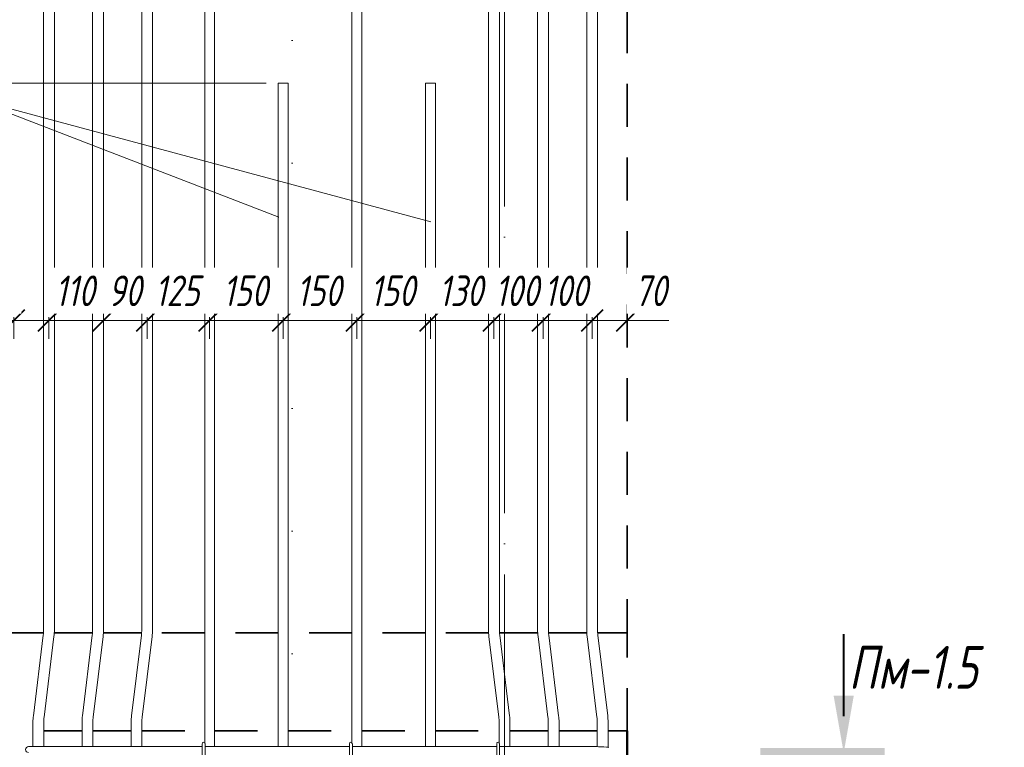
# Model space of a CAD drawing. Header units: millimetres. Extents: x -2150 to 10247, y -118926 to 7424.
# Tile 15 of 30: x -988 to 1018, y 3867 to 5350. Entities that reach past the tile are written whole.
import ezdxf

# ---------------------------------------------------------------- set-up
doc = ezdxf.new("R2010")
doc.units = ezdxf.units.MM
for name, pattern in [('01 Штриховая _4 мм_', [150, 87.5, -62.5]), ('ADSK_Линия разреза', [500, 0, -250, 0, -250]), ('ADSK_Линия сетки', [625, 500, -62.5, 0, -62.5]), ('ADSK_Пунктирная_п5', [125, 0, -125])]:
    doc.linetypes.add(name, pattern=pattern)
for name, color, linetype, lineweight in [('A-____-____-DIMS', 211, 'Continuous', 9), ('A-____-____-DIMS-25', 211, 'Continuous', 9), ('A-FLOR-____-MCUT', 192, 'Continuous', 50), ('G-____-____-SYMB', 111, 'ADSK_Пунктирная_п5', 20), ('S-COLS-____-OTLN', 52, 'Continuous', 20), ('S-GRID-____-OTLN', 1, 'Continuous', 9), ('S-RBAR-____-IDEN', 171, 'Continuous', 20), ('S-RBAR-____-OTLN', 171, 'Continuous', 100)]:
    doc.layers.add(name, color=color, linetype=linetype, lineweight=lineweight)
doc.styles.add('GOST Common_I_1', font='GOST_Common Italic.ttf', dxfattribs={"width": 0.8, "height": 87.5})
doc.styles.add('GOST Common_I_2', font='GOST_Common Italic.ttf', dxfattribs={"width": 0.8, "height": 62.5})
doc.dimstyles.new('ADSK_Для_арматуры_Основной_2_5_мм_шаг_кол-во_Стрелки_точный', dxfattribs={"dimscale": 304.8, "dimtxt": 0.206224, "dimasz": 0, "dimexe": 0.123031, "dimexo": 0.000403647, "dimgap": 0.032808, "dimtad": 1, "dimdec": 0, "dimlfac": 304.8, "dimdsep": 46, "dimtxsty": 'GOST Common_I_2', "dimblk2": 'NONE', "dimsah": 1, "dimcen": 0.09, "dimdle": 0.123031, "dimazin": 0, "dimtfac": 1, "dimtdec": 4, "dimtix": 1, "dimtmove": 0, "dimatfit": 3, "dimfxl": 1, "dimtvp": 1, "dimtfill": 1, "dimtolj": 1, "dimtzin": 0, "dimarcsym": 2})
doc.dimstyles.new('ADSK_Округление_5мм__Узкий_', dxfattribs={"dimscale": 304.8, "dimtxt": 0.206224, "dimasz": 0.147638, "dimexe": 0.123031, "dimexo": 0.000269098, "dimgap": 0.032808, "dimtad": 1, "dimdec": 0, "dimlfac": 304.8, "dimrnd": 5, "dimdsep": 46, "dimtxsty": 'GOST Common_I_2', "dimblk1": 'OBLIQUE', "dimblk2": 'OBLIQUE', "dimsah": 1, "dimcen": 0.09, "dimdle": 0.123031, "dimazin": 0, "dimtfac": 1, "dimtdec": 4, "dimtix": 1, "dimtmove": 1, "dimatfit": 3, "dimfxl": 1, "dimtvp": 1, "dimtfill": 1, "dimtolj": 1, "dimtzin": 0, "dimlwd": 20, "dimlwe": 20, "dimarcsym": 2})
doc.dimstyles.new('ADSK_Округление_5мм__Узкий__1', dxfattribs={"dimscale": 304.8, "dimtxt": 0.206224, "dimasz": 0.147638, "dimexe": 0.123031, "dimexo": 0.000269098, "dimgap": 0.032808, "dimtad": 1, "dimdec": 0, "dimlfac": 304.8, "dimrnd": 5, "dimdsep": 46, "dimtxsty": 'GOST Common_I_2', "dimblk1": 'OBLIQUE', "dimblk2": 'OBLIQUE', "dimsah": 1, "dimcen": 0.09, "dimdle": 0.123031, "dimazin": 0, "dimtfac": 1, "dimtdec": 4, "dimtix": 1, "dimtmove": 0, "dimatfit": 3, "dimfxl": 1, "dimtvp": 1, "dimtfill": 1, "dimtolj": 1, "dimtzin": 0, "dimlwd": 20, "dimlwe": 20, "dimarcsym": 2})

# ---------------------------------------------------------------- blocks, each defined once
blk = doc.blocks.new('Разрез - Номер вида спереди_3_5 мм-6449-КЖ1_ПЭ_ВЭ1_Армирование_Пилоны_Пм-1_5_1-1')
at = {"layer": 'G-____-____-SYMB', "linetype": 'Continuous', "lineweight": 9}
for points in [[(711.7, 3972.2), (691.1, 3855.4), (670.5, 3972.2)], [(521.1, 3845.3), (521.1, 3865.2), (774.4, 3865.2), (774.4, 3845.3)]]:
    blk.add_hatch(color=256, dxfattribs=at).paths.add_polyline_path(points)
at = {"layer": 'G-____-____-SYMB', "linetype": 'Continuous', "lineweight": 40}
blk.add_line((691.1, 3930.4), (691.1, 4097), dxfattribs=at)
blk = doc.blocks.new('DIMBLOCK3-КЖ1_ПЭ_ВЭ1_Армирование_Пилоны_Пм-1_5_1-1')
at = {"layer": 'A-____-____-DIMS-25', "lineweight": 40}
for points in [[(-1201.1, 3850), (-1210.9, 3775), (-1191.2, 3775)], [(-1201.1, 2950), (-1191.2, 3025), (-1210.9, 3025)]]:
    blk.add_hatch(color=256, dxfattribs=at).paths.add_polyline_path(points)
at = {"layer": 'A-____-____-DIMS-25'}
for p, q in [((-1201.1, 3887.5), (-1201.1, 2912.5)), ((-1201.1, 3850), (-1238.6, 3850)), ((-1201.1, 3850), (-1013.6, 3850)), ((-1201.1, 2950), (-1238.6, 2950)), ((-1201.1, 2950), (-1013.6, 2950))]:
    blk.add_line(p, q, dxfattribs=at)
at = {"layer": 'A-____-____-DIMS-25', "lineweight": 40}
for p, q in [((-1201.1, 3850), (-1210.9, 3775)), ((-1191.2, 3775), (-1201.1, 3850)), ((-1210.9, 3775), (-1191.2, 3775)), ((-1191.2, 3025), (-1210.9, 3025)), ((-1210.9, 3025), (-1201.1, 2950)), ((-1201.1, 2950), (-1191.2, 3025))]:
    blk.add_line(p, q, dxfattribs=at)
at = {"layer": 'A-____-____-DIMS-25', "color": 0, "insert": (-1292.7, 3246.6), "char_height": 62.5, "width": 368.194, "attachment_point": 1, "rotation": 90, "line_spacing_factor": 1.022761, "style": 'GOST Common_I_2', "bg_fill": 3, "box_fill_scale": 1.25, "bg_fill_color": 256, "bg_fill_true_color": 13158600, "bg_fill_transparency": 0}
blk.add_mtext('100x9=900', dxfattribs=at)
blk = doc.blocks.new('_None')
blk = doc.blocks.new('DIMBLOCK8-КЖ1_ПЭ_ВЭ1_Армирование_Пилоны_Пм-1_5_1-1')
at = {"layer": 'A-____-____-DIMS-25', "lineweight": 40}
for p, q in [((-1201.1, 6120), (-1223.6, 6142.5)), ((-1201.1, 6120), (-1178.6, 6097.5)), ((-1201.1, 5220), (-1223.6, 5242.5)), ((-1201.1, 5220), (-1178.6, 5197.5))]:
    blk.add_line(p, q, dxfattribs=at)
at = {"layer": 'A-____-____-DIMS-25', "lineweight": 20}
for p, q in [((-1201.1, 6120), (-1238.6, 6120)), ((-1201.1, 6120), (-1201.1, 5220)), ((-1201.1, 6120), (-636, 6120)), ((-1201.1, 5220), (-1238.6, 5220)), ((-1201.1, 5220), (-486, 5220))]:
    blk.add_line(p, q, dxfattribs=at)
at = {"layer": 'A-____-____-DIMS-25', "color": 0, "lineweight": 20, "insert": (-1292.7, 5617.3), "char_height": 62.5, "width": 126.567, "attachment_point": 1, "rotation": 90, "line_spacing_factor": 1.022761, "style": 'GOST Common_I_2', "bg_fill": 3, "box_fill_scale": 1.25, "bg_fill_color": 256, "bg_fill_true_color": 13158600, "bg_fill_transparency": 0}
blk.add_mtext('900', dxfattribs=at)
blk = doc.blocks.new('_Oblique')
at = {"color": 0, "linetype": 'ByBlock', "lineweight": -2}
blk.add_line((-0.5, -0.5), (0.5, 0.5), dxfattribs=at)
blk = doc.blocks.new('DIMBLOCK9-КЖ1_ПЭ_ВЭ1_Армирование_Пилоны_Пм-1_5_1-1')
at = {"layer": 'A-____-____-DIMS-25', "lineweight": 40}
for p, q in [((-1201.1, 5220), (-1223.6, 5242.5)), ((-1201.1, 5220), (-1178.6, 5197.5)), ((-1201.1, 4100), (-1223.6, 4122.5)), ((-1201.1, 4100), (-1178.6, 4077.5))]:
    blk.add_line(p, q, dxfattribs=at)
at = {"layer": 'A-____-____-DIMS-25', "lineweight": 20}
for p, q in [((-1201.1, 5220), (-1238.6, 5220)), ((-1201.1, 5220), (-1201.1, 4100)), ((-1201.1, 5220), (-486, 5220)), ((-1201.1, 4100), (-1238.6, 4100)), ((-1201.1, 4100), (-1025, 4100))]:
    blk.add_line(p, q, dxfattribs=at)
at = {"layer": 'A-____-____-DIMS-25', "color": 0, "lineweight": 20, "insert": (-1292.7, 4599.3), "char_height": 62.5, "width": 145.743, "attachment_point": 1, "rotation": 90, "line_spacing_factor": 1.022761, "style": 'GOST Common_I_2', "bg_fill": 3, "box_fill_scale": 1.25, "bg_fill_color": 256, "bg_fill_true_color": 13158600, "bg_fill_transparency": 0}
blk.add_mtext('1120', dxfattribs=at)
blk = doc.blocks.new('DIMBLOCK11-КЖ1_ПЭ_ВЭ1_Армирование_Пилоны_Пм-1_5_1-1')
at = {"layer": 'A-____-____-DIMS-25', "lineweight": 40}
for p, q in [((-1201.1, 3900), (-1223.6, 3922.5)), ((-1201.1, 3900), (-1178.6, 3877.5)), ((-1201.1, 3850), (-1223.6, 3872.5)), ((-1201.1, 3850), (-1178.6, 3827.5))]:
    blk.add_line(p, q, dxfattribs=at)
at = {"layer": 'A-____-____-DIMS-25', "lineweight": 20}
for p, q in [((-1201.1, 3900), (-1238.6, 3900)), ((-1201.1, 3900), (-1201.1, 3812.5)), ((-1201.1, 3900), (-1025, 3900)), ((-1201.1, 3848.2), (-1201.1, 3875)), ((-1201.1, 3850), (-1238.6, 3850)), ((-1201.1, 3850), (-1001.1, 3850)), ((-1201.1, 3765.3), (-1201.1, 3848.2))]:
    blk.add_line(p, q, dxfattribs=at)
at = {"layer": 'A-____-____-DIMS-25', "color": 0, "lineweight": 20, "insert": (-1292.7, 3765.3), "char_height": 62.5, "width": 84.378, "attachment_point": 1, "rotation": 90, "line_spacing_factor": 1.022761, "style": 'GOST Common_I_2', "bg_fill": 3, "box_fill_scale": 1.25, "bg_fill_color": 256, "bg_fill_true_color": 13158600, "bg_fill_transparency": 0}
blk.add_mtext('50', dxfattribs=at)
blk = doc.blocks.new('DIMBLOCK12-КЖ1_ПЭ_ВЭ1_Армирование_Пилоны_Пм-1_5_1-1')
at = {"layer": 'A-____-____-DIMS-25', "lineweight": 40}
for p, q in [((-1000, 4736.6), (-977.5, 4759.1)), ((-928.4, 4736.6), (-905.9, 4759.1)), ((-1000, 4736.6), (-1022.5, 4714.1)), ((-928.4, 4736.6), (-950.9, 4714.1))]:
    blk.add_line(p, q, dxfattribs=at)
at = {"layer": 'A-____-____-DIMS-25', "lineweight": 20}
for p, q in [((-1084.7, 4736.6), (-1001.8, 4736.6)), ((-1037.5, 4736.6), (-928.4, 4736.6)), ((-1001.8, 4736.6), (-964.2, 4736.6)), ((-1000, 4736.6), (-1000, 4743.4)), ((-1000, 4736.6), (-1000, 4699.1)), ((-928.4, 4736.6), (-928.4, 4743.4)), ((-928.4, 4736.6), (-928.4, 4699.1))]:
    blk.add_line(p, q, dxfattribs=at)
at = {"layer": 'A-____-____-DIMS-25', "color": 0, "lineweight": 20, "insert": (-1084.7, 4828.3), "char_height": 62.5, "width": 84.378, "attachment_point": 1, "line_spacing_factor": 1.022761, "style": 'GOST Common_I_2', "bg_fill": 3, "box_fill_scale": 1.25, "bg_fill_color": 256, "bg_fill_true_color": 13158600, "bg_fill_transparency": 0}
blk.add_mtext('70', dxfattribs=at)
blk = doc.blocks.new('DIMBLOCK13-КЖ1_ПЭ_ВЭ1_Армирование_Пилоны_Пм-1_5_1-1')
at = {"layer": 'A-____-____-DIMS-25', "lineweight": 40}
for p, q in [((-928.4, 4736.6), (-905.9, 4759.1)), ((-817.4, 4736.6), (-794.9, 4759.1)), ((-928.4, 4736.6), (-950.9, 4714.1)), ((-817.4, 4736.6), (-839.9, 4714.1))]:
    blk.add_line(p, q, dxfattribs=at)
at = {"layer": 'A-____-____-DIMS-25', "lineweight": 20}
for p, q in [((-928.4, 4736.6), (-928.4, 4743.4)), ((-928.4, 4736.6), (-817.4, 4736.6)), ((-928.4, 4736.6), (-928.4, 4699.1)), ((-817.4, 4736.6), (-817.4, 4743.4)), ((-817.4, 4736.6), (-817.4, 4699.1))]:
    blk.add_line(p, q, dxfattribs=at)
at = {"layer": 'A-____-____-DIMS-25', "color": 0, "lineweight": 20, "insert": (-916, 4828.3), "char_height": 62.5, "width": 103.555, "attachment_point": 1, "line_spacing_factor": 1.022761, "style": 'GOST Common_I_2', "bg_fill": 3, "box_fill_scale": 1.25, "bg_fill_color": 256, "bg_fill_true_color": 13158600, "bg_fill_transparency": 0}
blk.add_mtext('110', dxfattribs=at)
blk = doc.blocks.new('DIMBLOCK14-КЖ1_ПЭ_ВЭ1_Армирование_Пилоны_Пм-1_5_1-1')
at = {"layer": 'A-____-____-DIMS-25', "lineweight": 40}
for p, q in [((-817.4, 4736.6), (-794.9, 4759.1)), ((-728.4, 4736.6), (-705.9, 4759.1)), ((-817.4, 4736.6), (-839.9, 4714.1)), ((-728.4, 4736.6), (-750.9, 4714.1))]:
    blk.add_line(p, q, dxfattribs=at)
at = {"layer": 'A-____-____-DIMS-25', "lineweight": 20}
for p, q in [((-817.4, 4736.6), (-817.4, 4743.4)), ((-817.4, 4736.6), (-728.4, 4736.6)), ((-817.4, 4736.6), (-817.4, 4699.1)), ((-728.4, 4736.6), (-728.4, 4743.4)), ((-728.4, 4736.6), (-728.4, 4699.1))]:
    blk.add_line(p, q, dxfattribs=at)
at = {"layer": 'A-____-____-DIMS-25', "color": 0, "lineweight": 20, "insert": (-808, 4828.3), "char_height": 62.5, "width": 84.378, "attachment_point": 1, "line_spacing_factor": 1.022761, "style": 'GOST Common_I_2', "bg_fill": 3, "box_fill_scale": 1.25, "bg_fill_color": 256, "bg_fill_true_color": 13158600, "bg_fill_transparency": 0}
blk.add_mtext('90', dxfattribs=at)
blk = doc.blocks.new('DIMBLOCK15-КЖ1_ПЭ_ВЭ1_Армирование_Пилоны_Пм-1_5_1-1')
at = {"layer": 'A-____-____-DIMS-25', "lineweight": 40}
for p, q in [((-728.4, 4736.6), (-705.9, 4759.1)), ((-601, 4736.6), (-578.5, 4759.1)), ((-728.4, 4736.6), (-750.9, 4714.1)), ((-601, 4736.6), (-623.5, 4714.1))]:
    blk.add_line(p, q, dxfattribs=at)
at = {"layer": 'A-____-____-DIMS-25', "lineweight": 20}
for p, q in [((-728.4, 4736.6), (-728.4, 4743.4)), ((-728.4, 4736.6), (-601, 4736.6)), ((-728.4, 4736.6), (-728.4, 4699.1)), ((-601, 4736.6), (-601, 4743.4)), ((-601, 4736.6), (-601, 4699.1))]:
    blk.add_line(p, q, dxfattribs=at)
at = {"layer": 'A-____-____-DIMS-25', "color": 0, "lineweight": 20, "insert": (-712.6, 4828.3), "char_height": 62.5, "width": 115.061, "attachment_point": 1, "line_spacing_factor": 1.022761, "style": 'GOST Common_I_2', "bg_fill": 3, "box_fill_scale": 1.25, "bg_fill_color": 256, "bg_fill_true_color": 13158600, "bg_fill_transparency": 0}
blk.add_mtext('125', dxfattribs=at)
blk = doc.blocks.new('DIMBLOCK16-КЖ1_ПЭ_ВЭ1_Армирование_Пилоны_Пм-1_5_1-1')
at = {"layer": 'A-____-____-DIMS-25', "lineweight": 40}
for p, q in [((-601, 4736.6), (-578.5, 4759.1)), ((-451, 4736.6), (-428.5, 4759.1)), ((-601, 4736.6), (-623.5, 4714.1)), ((-451, 4736.6), (-473.5, 4714.1))]:
    blk.add_line(p, q, dxfattribs=at)
at = {"layer": 'A-____-____-DIMS-25', "lineweight": 20}
for p, q in [((-601, 4736.6), (-601, 4743.4)), ((-601, 4736.6), (-451, 4736.6)), ((-601, 4736.6), (-601, 4699.1)), ((-451, 4736.6), (-451, 4743.4)), ((-451, 4736.6), (-451, 4699.1))]:
    blk.add_line(p, q, dxfattribs=at)
at = {"layer": 'A-____-____-DIMS-25', "color": 0, "lineweight": 20, "insert": (-573.9, 4828.3), "char_height": 62.5, "width": 115.061, "attachment_point": 1, "line_spacing_factor": 1.022761, "style": 'GOST Common_I_2', "bg_fill": 3, "box_fill_scale": 1.25, "bg_fill_color": 256, "bg_fill_true_color": 13158600, "bg_fill_transparency": 0}
blk.add_mtext('150', dxfattribs=at)
blk = doc.blocks.new('DIMBLOCK17-КЖ1_ПЭ_ВЭ1_Армирование_Пилоны_Пм-1_5_1-1')
at = {"layer": 'A-____-____-DIMS-25', "lineweight": 40}
for p, q in [((-451, 4736.6), (-428.5, 4759.1)), ((-301, 4736.6), (-278.5, 4759.1)), ((-451, 4736.6), (-473.5, 4714.1)), ((-301, 4736.6), (-323.5, 4714.1))]:
    blk.add_line(p, q, dxfattribs=at)
at = {"layer": 'A-____-____-DIMS-25', "lineweight": 20}
for p, q in [((-451, 4736.6), (-451, 4743.4)), ((-451, 4736.6), (-301, 4736.6)), ((-451, 4736.6), (-451, 4699.1)), ((-301, 4736.6), (-301, 4743.4)), ((-301, 4736.6), (-301, 4699.1))]:
    blk.add_line(p, q, dxfattribs=at)
at = {"layer": 'A-____-____-DIMS-25', "color": 0, "lineweight": 20, "insert": (-423.9, 4828.3), "char_height": 62.5, "width": 115.061, "attachment_point": 1, "line_spacing_factor": 1.022761, "style": 'GOST Common_I_2', "bg_fill": 3, "box_fill_scale": 1.25, "bg_fill_color": 256, "bg_fill_true_color": 13158600, "bg_fill_transparency": 0}
blk.add_mtext('150', dxfattribs=at)
blk = doc.blocks.new('DIMBLOCK18-КЖ1_ПЭ_ВЭ1_Армирование_Пилоны_Пм-1_5_1-1')
at = {"layer": 'A-____-____-DIMS-25', "lineweight": 40}
for p, q in [((-301, 4736.6), (-278.5, 4759.1)), ((-151, 4736.6), (-128.5, 4759.1)), ((-301, 4736.6), (-323.5, 4714.1)), ((-151, 4736.6), (-173.5, 4714.1))]:
    blk.add_line(p, q, dxfattribs=at)
at = {"layer": 'A-____-____-DIMS-25', "lineweight": 20}
for p, q in [((-301, 4736.6), (-301, 4743.4)), ((-301, 4736.6), (-151, 4736.6)), ((-301, 4736.6), (-301, 4699.1)), ((-151, 4736.6), (-151, 4743.4)), ((-151, 4736.6), (-151, 4699.1))]:
    blk.add_line(p, q, dxfattribs=at)
at = {"layer": 'A-____-____-DIMS-25', "color": 0, "lineweight": 20, "insert": (-273.9, 4828.3), "char_height": 62.5, "width": 115.061, "attachment_point": 1, "line_spacing_factor": 1.022761, "style": 'GOST Common_I_2', "bg_fill": 3, "box_fill_scale": 1.25, "bg_fill_color": 256, "bg_fill_true_color": 13158600, "bg_fill_transparency": 0}
blk.add_mtext('150', dxfattribs=at)
blk = doc.blocks.new('DIMBLOCK19-КЖ1_ПЭ_ВЭ1_Армирование_Пилоны_Пм-1_5_1-1')
at = {"layer": 'A-____-____-DIMS-25', "lineweight": 40}
for p, q in [((-151, 4736.6), (-128.5, 4759.1)), ((-21.6, 4736.6), (0.9, 4759.1)), ((-151, 4736.6), (-173.5, 4714.1)), ((-21.6, 4736.6), (-44.1, 4714.1))]:
    blk.add_line(p, q, dxfattribs=at)
at = {"layer": 'A-____-____-DIMS-25', "lineweight": 20}
for p, q in [((-151, 4736.6), (-151, 4743.4)), ((-151, 4736.6), (-21.6, 4736.6)), ((-151, 4736.6), (-151, 4699.1)), ((-21.6, 4736.6), (-21.6, 4743.4)), ((-21.6, 4736.6), (-21.6, 4699.1))]:
    blk.add_line(p, q, dxfattribs=at)
at = {"layer": 'A-____-____-DIMS-25', "color": 0, "lineweight": 20, "insert": (-134.2, 4828.3), "char_height": 62.5, "width": 115.061, "attachment_point": 1, "line_spacing_factor": 1.022761, "style": 'GOST Common_I_2', "bg_fill": 3, "box_fill_scale": 1.25, "bg_fill_color": 256, "bg_fill_true_color": 13158600, "bg_fill_transparency": 0}
blk.add_mtext('130', dxfattribs=at)
blk = doc.blocks.new('DIMBLOCK20-КЖ1_ПЭ_ВЭ1_Армирование_Пилоны_Пм-1_5_1-1')
at = {"layer": 'A-____-____-DIMS-25', "lineweight": 40}
for p, q in [((-21.6, 4736.6), (0.9, 4759.1)), ((78.4, 4736.6), (100.9, 4759.1)), ((-21.6, 4736.6), (-44.1, 4714.1)), ((78.4, 4736.6), (55.9, 4714.1))]:
    blk.add_line(p, q, dxfattribs=at)
at = {"layer": 'A-____-____-DIMS-25', "lineweight": 20}
for p, q in [((-21.6, 4736.6), (-21.6, 4743.4)), ((-21.6, 4736.6), (78.4, 4736.6)), ((-21.6, 4736.6), (-21.6, 4699.1)), ((78.4, 4736.6), (78.4, 4743.4)), ((78.4, 4736.6), (78.4, 4699.1))]:
    blk.add_line(p, q, dxfattribs=at)
at = {"layer": 'A-____-____-DIMS-25', "color": 0, "lineweight": 20, "insert": (-19.5, 4828.3), "char_height": 62.5, "width": 115.061, "attachment_point": 1, "line_spacing_factor": 1.022761, "style": 'GOST Common_I_2', "bg_fill": 3, "box_fill_scale": 1.25, "bg_fill_color": 256, "bg_fill_true_color": 13158600, "bg_fill_transparency": 0}
blk.add_mtext('100', dxfattribs=at)
blk = doc.blocks.new('DIMBLOCK21-КЖ1_ПЭ_ВЭ1_Армирование_Пилоны_Пм-1_5_1-1')
at = {"layer": 'A-____-____-DIMS-25', "lineweight": 40}
for p, q in [((78.4, 4736.6), (100.9, 4759.1)), ((178.4, 4736.6), (200.9, 4759.1)), ((78.4, 4736.6), (55.9, 4714.1)), ((178.4, 4736.6), (155.9, 4714.1))]:
    blk.add_line(p, q, dxfattribs=at)
at = {"layer": 'A-____-____-DIMS-25', "lineweight": 20}
for p, q in [((78.4, 4736.6), (78.4, 4743.4)), ((78.4, 4736.6), (178.4, 4736.6)), ((78.4, 4736.6), (78.4, 4699.1)), ((178.4, 4736.6), (178.4, 4743.4)), ((178.4, 4736.6), (178.4, 4699.1))]:
    blk.add_line(p, q, dxfattribs=at)
at = {"layer": 'A-____-____-DIMS-25', "color": 0, "lineweight": 20, "insert": (80.5, 4828.3), "char_height": 62.5, "width": 115.061, "attachment_point": 1, "line_spacing_factor": 1.022761, "style": 'GOST Common_I_2', "bg_fill": 3, "box_fill_scale": 1.25, "bg_fill_color": 256, "bg_fill_true_color": 13158600, "bg_fill_transparency": 0}
blk.add_mtext('100', dxfattribs=at)
blk = doc.blocks.new('DIMBLOCK22-КЖ1_ПЭ_ВЭ1_Армирование_Пилоны_Пм-1_5_1-1')
at = {"layer": 'A-____-____-DIMS-25', "lineweight": 40}
for p, q in [((178.4, 4736.6), (200.9, 4759.1)), ((250, 4736.6), (272.5, 4759.1)), ((178.4, 4736.6), (155.9, 4714.1)), ((250, 4736.6), (227.5, 4714.1))]:
    blk.add_line(p, q, dxfattribs=at)
at = {"layer": 'A-____-____-DIMS-25', "lineweight": 20}
for p, q in [((178.4, 4736.6), (178.4, 4743.4)), ((178.4, 4736.6), (287.5, 4736.6)), ((178.4, 4736.6), (178.4, 4699.1)), ((251.8, 4736.6), (214.2, 4736.6)), ((250, 4736.6), (250, 4743.4)), ((250, 4736.6), (250, 4699.1)), ((334.7, 4736.6), (251.8, 4736.6))]:
    blk.add_line(p, q, dxfattribs=at)
at = {"layer": 'A-____-____-DIMS-25', "color": 0, "lineweight": 20, "insert": (264.3, 4828.3), "char_height": 62.5, "width": 84.378, "attachment_point": 1, "line_spacing_factor": 1.022761, "style": 'GOST Common_I_2', "bg_fill": 3, "box_fill_scale": 1.25, "bg_fill_color": 256, "bg_fill_true_color": 13158600, "bg_fill_transparency": 0}
blk.add_mtext('70', dxfattribs=at)

msp = doc.modelspace()

# ---------------------------------------------------------------- linework, layer by layer
at = {"layer": 'A-FLOR-____-MCUT', "linetype": '01 Штриховая _4 мм_', "lineweight": 35}
for p, q in [((-939.5938, 4100), (-1109.1731, 4100)), ((-839.5938, 4100), (-917.5684, 4100)), ((-739.5938, 4100), (-817.5684, 4100)), ((-610.9997, 4100), (-717.5684, 4100)), ((-460.9997, 4100), (-590.9997, 4100)), ((-310.9997, 4100), (-440.9997, 4100)), ((-160.9997, 4100), (-290.9997, 4100)), ((-32.4309, 4100), (-140.9997, 4100)), ((67.5691, 4100), (-10.4055, 4100)), ((167.5691, 4100), (89.5945, 4100)), ((250, 4100), (189.5945, 4100)), ((250, 3900), (250, 4100)), ((-1109.1731, 3900), (-960.9997, 3900)), ((-938.9997, 3900), (-860.9997, 3900)), ((-838.9997, 3900), (-760.9997, 3900)), ((-738.9997, 3900), (-610.9997, 3900)), ((-590.9997, 3900), (-460.9997, 3900)), ((-440.9997, 3900), (-310.9997, 3900)), ((-290.9997, 3900), (-160.9997, 3900)), ((-140.9997, 3900), (-10.9997, 3900)), ((11.0003, 3900), (89.0003, 3900)), ((111.0003, 3900), (189.0003, 3900)), ((211.0003, 3900), (250, 3900))]:
    msp.add_line(p, q, dxfattribs=at)
at = {"layer": 'G-____-____-SYMB', "linetype": 'ADSK_Линия разреза'}
msp.add_line((-432.5864, 7308.1402), (-432.5864, -1022.1016), dxfattribs=at)
at = {"layer": 'S-COLS-____-OTLN', "linetype": '01 Штриховая _4 мм_', "lineweight": 35}
msp.add_line((250.0003, 6568.8308), (250.0003, 4100), dxfattribs=at)
at = {"layer": 'S-COLS-____-OTLN', "lineweight": 50}
msp.add_line((250.0003, 3900), (250.0003, -160), dxfattribs=at)
at = {"layer": 'S-GRID-____-OTLN', "linetype": 'ADSK_Линия сетки'}
msp.add_line((0, -1281.9758), (0, 6568.8308), dxfattribs=at)
at = {"layer": 'S-RBAR-____-IDEN'}
for p in [(-459.6913, 4947.3434), (-149.9401, 4937.5922)]:
    msp.add_line(p, (-1091.1514, 5190.6633), dxfattribs=at)
at = {"layer": 'S-RBAR-____-OTLN', "lineweight": 20}
for p, q in [((-939.3916, 6299.058), (-939.3916, 4105.7859)), ((-917.3916, 6299.058), (-917.3916, 4105.7859)), ((-839.3916, 6299.058), (-839.3916, 4105.7859)), ((-817.3916, 6299.058), (-817.3916, 4105.7859)), ((-739.3916, 6299.058), (-739.3916, 4105.7859)), ((-717.3916, 6299.058), (-717.3916, 4105.7859)), ((-32.6077, 6299.058), (-32.6077, 4105.7859)), ((-10.6077, 6299.058), (-10.6077, 4105.7859)), ((67.3923, 6299.058), (67.3923, 4105.7859)), ((89.3923, 6299.058), (89.3923, 4105.7859)), ((167.3923, 6299.058), (167.3923, 4105.7859)), ((189.3923, 6299.058), (189.3923, 4105.7859)), ((-610.9997, 3876.0981), (-610.9997, 6120)), ((-590.9997, 3868), (-590.9997, 6120)), ((-310.9997, 3876.0981), (-310.9997, 6120)), ((-290.9997, 3868), (-290.9997, 6120)), ((-440.9997, 5220), (-460.9997, 5220)), ((-460.9997, 3868), (-460.9997, 5220)), ((-440.9997, 3868), (-440.9997, 5220)), ((-140.9997, 5220), (-160.9997, 5220)), ((-160.9997, 3868), (-160.9997, 5220)), ((-140.9997, 3868), (-140.9997, 5220)), ((-940.0476, 4095.0614), (-960.1797, 3931.098)), ((-840.0476, 4095.0614), (-860.1797, 3931.098)), ((-740.0476, 4095.0614), (-760.1797, 3931.098)), ((-9.9518, 4095.0614), (10.1804, 3931.098)), ((90.0482, 4095.0614), (110.1804, 3931.098)), ((190.0482, 4095.0614), (210.1804, 3931.098)), ((-918.2115, 4092.3803), (-938.3437, 3928.4169)), ((-818.2115, 4092.3803), (-838.3437, 3928.4169)), ((-718.2115, 4092.3803), (-738.3437, 3928.4169)), ((-31.7878, 4092.3803), (-11.6556, 3928.4169)), ((68.2122, 4092.3803), (88.3444, 3928.4169)), ((168.2122, 4092.3803), (188.3444, 3928.4169)), ((-960.9997, 3917.6924), (-960.9997, 3868)), ((-938.9997, 3917.6924), (-938.9997, 3868)), ((-860.9997, 3917.6924), (-860.9997, 3868)), ((-838.9997, 3917.6924), (-838.9997, 3868)), ((-760.9997, 3917.6924), (-760.9997, 3868)), ((-738.9997, 3917.6924), (-738.9997, 3868)), ((-10.9997, 3917.6924), (-10.9997, 3876.0981)), ((11.0003, 3917.6924), (11.0003, 3868)), ((89.0003, 3917.6924), (89.0003, 3868)), ((111.0003, 3917.6924), (111.0003, 3868)), ((189.0003, 3917.6924), (189.0003, 3867.9242)), ((211.0003, 3917.6924), (211.0003, 3866.7347)), ((-615.9997, 3874), (-615.9997, 3838)), ((-610.9997, 3874), (-610.9997, 3874.6583)), ((-609.9997, 3874), (-609.9997, 3838)), ((-315.9997, 3874), (-315.9997, 3838)), ((-310.9997, 3874), (-310.9997, 3874.6583)), ((-309.9997, 3874), (-309.9997, 3838)), ((-15.9997, 3874), (-15.9997, 3838)), ((-10.9997, 3874.6583), (-10.9997, 3874)), ((-9.9997, 3874), (-9.9997, 3838)), ((-970.0911, 3868), (-959.5469, 3868)), ((-959.5469, 3868), (-934.0911, 3868)), ((-615.9997, 3868), (-934.0911, 3868)), ((-315.9997, 3868), (-609.9997, 3868)), ((-15.9997, 3868), (-309.9997, 3868)), ((181.9089, 3868), (-9.9997, 3868)), ((187.2683, 3867.9657), (181.9089, 3868)), ((191.5845, 3867.8622), (187.2683, 3867.9657)), ((195.9007, 3867.7587), (191.5845, 3867.8622)), ((202.2562, 3867.4644), (195.9007, 3867.7587)), ((207.8826, 3867.0642), (202.2562, 3867.4644)), ((210.248, 3866.8142), (207.8826, 3867.0642)), ((212.6133, 3866.5642), (210.248, 3866.8142))]:
    msp.add_line(p, q, dxfattribs=at)
for centre, radius, start, end in [((-1027.3916, 4105.7859), 88, 353, 360), ((-1027.3916, 4105.7859), 110, 353, 0), ((-927.3916, 4105.7859), 88, 353, 360), ((-927.3916, 4105.7859), 110, 353, 0), ((-827.3916, 4105.7859), 88, 353, 360), ((-827.3916, 4105.7859), 110, 353, 0), ((77.3923, 4105.7859), 110, 180, 187), ((77.3923, 4105.7859), 88, 180, 187), ((177.3923, 4105.7859), 110, 180, 187), ((177.3923, 4105.7859), 88, 180, 187), ((277.3923, 4105.7859), 110, 180, 187), ((277.3923, 4105.7859), 88, 180, 187), ((-850.9997, 3917.6924), 110, 173, 180), ((-850.9997, 3917.6924), 88, 173, 180), ((-750.9997, 3917.6924), 110, 173, 180), ((-750.9997, 3917.6924), 88, 173, 180), ((-650.9997, 3917.6924), 110, 173, 180), ((-650.9997, 3917.6924), 88, 173, 180), ((-98.9997, 3917.6924), 88, 0, 7), ((-98.9997, 3917.6924), 110, 0, 7), ((1.0003, 3917.6924), 88, 0, 7), ((1.0003, 3917.6924), 110, 0, 7), ((101.0003, 3917.6924), 88, 0, 7), ((101.0003, 3917.6924), 110, 0, 7), ((-612.9997, 3874), 3, 0, 180), ((-612.9997, 3874), 3, 120, 150), ((-612.9997, 3874), 3, 47.9289322, 60), ((-312.9997, 3874), 3, 0, 180), ((-312.9997, 3874), 3, 120, 150), ((-312.9997, 3874), 3, 47.9289322, 60), ((-12.9997, 3874), 3, 0, 180), ((-12.9997, 3874), 3, 120, 150), ((-12.9997, 3874), 3, 47.9289322, 60), ((-970.0911, 3862), 6, 90, 270)]:
    msp.add_arc(centre, radius, start, end, dxfattribs=at)

# ---------------------------------------------------------------- block references
at = {"layer": 'G-____-____-SYMB', "linetype": 'Continuous', "lineweight": 40}
msp.add_blockref('Разрез - Номер вида спереди_3_5 мм-6449-КЖ1_ПЭ_ВЭ1_Армирование_Пилоны_Пм-1_5_1-1', (0, 0), dxfattribs=at)

# ---------------------------------------------------------------- texts
at = {"layer": 'G-____-____-SYMB', "linetype": 'Continuous', "lineweight": 9, "char_height": 87.5, "attachment_point": 1, "style": 'GOST Common_I_1'}
for s, insert, width in [('Пм', (701.1826, 4073.4503), 141.097), ('-1.5', (817.5993, 4073.4503), 197.215125)]:
    msp.add_mtext(s, dxfattribs=dict(at, insert=insert, width=width))

# ---------------------------------------------------------------- next in the draw order: dimensions: what is measured, and where the dimension line sits
at = {"layer": 'A-____-____-DIMS', "lineweight": 20}
dim = msp.add_linear_dim(base=(-1201.066, 5220), p1=(-610.9997, 6120), p2=(-460.9997, 5220), angle=90, dimstyle='ADSK_Округление_5мм__Узкий__1', override={"dimpost": '<>', "dimfxl": 912.41438}, dxfattribs=at)
dim.commit()
dim.dimension.update_dxf_attribs({"geometry": 'DIMBLOCK8-КЖ1_ПЭ_ВЭ1_Армирование_Пилоны_Пм-1_5_1-1', "text_midpoint": (-1242.7184, 5670)})
at = {"layer": 'A-____-____-DIMS'}
dim = msp.add_linear_dim(base=(-1201.066, 2950), p1=(-976.0911, 3850), p2=(-976.0911, 2950), angle=90, text='100x9=900', dimstyle='ADSK_Для_арматуры_Основной_2_5_мм_шаг_кол-во_Стрелки_точный', override={"dimpost": '<>', "dimblk1": 'None', "dimblk2": 'None', "dimsah": 1, "dimfxl": 900}, dxfattribs=at)
dim.commit()
dim.dimension.update_dxf_attribs({"geometry": 'DIMBLOCK3-КЖ1_ПЭ_ВЭ1_Армирование_Пилоны_Пм-1_5_1-1', "text_midpoint": (-1242.316, 3400)})

# ---------------------------------------------------------------- next in the draw order: dimensions: what is measured, and where the dimension line sits
at = {"layer": 'A-____-____-DIMS', "lineweight": 20}
dim = msp.add_linear_dim(base=(-1201.066, 4100), p1=(-460.9997, 5220), p2=(-999.9997, 4100), angle=90, dimstyle='ADSK_Округление_5мм__Узкий__1', override={"dimpost": '<>', "dimfxl": 1242.948511}, dxfattribs=at)
dim.commit()
dim.dimension.update_dxf_attribs({"geometry": 'DIMBLOCK9-КЖ1_ПЭ_ВЭ1_Армирование_Пилоны_Пм-1_5_1-1', "text_midpoint": (-1242.7184, 4660)})
dim = msp.add_linear_dim(base=(-1201.066, 3850), p1=(-999.9997, 3900), p2=(-976.0911, 3850), angle=90, dimstyle='ADSK_Округление_5мм__Узкий_', override={"dimpost": '<>', "dimfxl": 55.42221}, dxfattribs=at)
dim.commit()
dim.dimension.update_dxf_attribs({"geometry": 'DIMBLOCK11-КЖ1_ПЭ_ВЭ1_Армирование_Пилоны_Пм-1_5_1-1', "text_midpoint": (-1251.0761, 3807.5315), "dimtype": 160, "text_rotation": 90})

# ---------------------------------------------------------------- next in the draw order: dimensions: what is measured, and where the dimension line sits
dim = msp.add_linear_dim(base=(-928.3916, 4736.6063), p1=(-999.9997, 4768.4261), p2=(-928.3916, 4768.4261), dimstyle='ADSK_Округление_5мм__Узкий_', override={"dimpost": '<>', "dimfxl": 71.608034}, dxfattribs=at)
dim.commit()
dim.dimension.update_dxf_attribs({"geometry": 'DIMBLOCK12-КЖ1_ПЭ_ВЭ1_Армирование_Пилоны_Пм-1_5_1-1', "text_midpoint": (-1042.4682, 4786.6164), "dimtype": 160})

# ---------------------------------------------------------------- next in the draw order: dimensions: what is measured, and where the dimension line sits
dim = msp.add_linear_dim(base=(-817.3916, 4736.6063), p1=(-928.3916, 4768.4261), p2=(-817.3916, 4768.4261), dimstyle='ADSK_Округление_5мм__Узкий__1', override={"dimpost": '<>', "dimfxl": 111}, dxfattribs=at)
dim.commit()
dim.dimension.update_dxf_attribs({"geometry": 'DIMBLOCK13-КЖ1_ПЭ_ВЭ1_Армирование_Пилоны_Пм-1_5_1-1', "text_midpoint": (-872.8916, 4777.8563)})

# ---------------------------------------------------------------- next in the draw order: dimensions: what is measured, and where the dimension line sits
dim = msp.add_linear_dim(base=(-728.3916, 4736.6063), p1=(-817.3916, 4768.4261), p2=(-728.3916, 4768.4261), dimstyle='ADSK_Округление_5мм__Узкий__1', override={"dimpost": '<>', "dimfxl": 89}, dxfattribs=at)
dim.commit()
dim.dimension.update_dxf_attribs({"geometry": 'DIMBLOCK14-КЖ1_ПЭ_ВЭ1_Армирование_Пилоны_Пм-1_5_1-1', "text_midpoint": (-772.8916, 4778.2588)})

# ---------------------------------------------------------------- next in the draw order: dimensions: what is measured, and where the dimension line sits
dim = msp.add_linear_dim(base=(-600.9997, 4736.6063), p1=(-728.3916, 4768.4261), p2=(-600.9997, 4768.4261), dimstyle='ADSK_Округление_5мм__Узкий__1', override={"dimpost": '<>', "dimfxl": 127.391966}, dxfattribs=at)
dim.commit()
dim.dimension.update_dxf_attribs({"geometry": 'DIMBLOCK15-КЖ1_ПЭ_ВЭ1_Армирование_Пилоны_Пм-1_5_1-1', "text_midpoint": (-664.6956, 4777.8563)})

# ---------------------------------------------------------------- next in the draw order: dimensions: what is measured, and where the dimension line sits
dim = msp.add_linear_dim(base=(-450.9997, 4736.6063), p1=(-600.9997, 4768.4261), p2=(-450.9997, 4768.4261), dimstyle='ADSK_Округление_5мм__Узкий__1', override={"dimpost": '<>', "dimfxl": 150}, dxfattribs=at)
dim.commit()
dim.dimension.update_dxf_attribs({"geometry": 'DIMBLOCK16-КЖ1_ПЭ_ВЭ1_Армирование_Пилоны_Пм-1_5_1-1', "text_midpoint": (-525.9997, 4778.2588)})

# ---------------------------------------------------------------- next in the draw order: dimensions: what is measured, and where the dimension line sits
dim = msp.add_linear_dim(base=(-300.9997, 4736.6063), p1=(-450.9997, 4768.4261), p2=(-300.9997, 4768.4261), dimstyle='ADSK_Округление_5мм__Узкий__1', override={"dimpost": '<>', "dimfxl": 150}, dxfattribs=at)
dim.commit()
dim.dimension.update_dxf_attribs({"geometry": 'DIMBLOCK17-КЖ1_ПЭ_ВЭ1_Армирование_Пилоны_Пм-1_5_1-1', "text_midpoint": (-375.9997, 4778.2588)})

# ---------------------------------------------------------------- next in the draw order: dimensions: what is measured, and where the dimension line sits
dim = msp.add_linear_dim(base=(-150.9997, 4736.6063), p1=(-300.9997, 4768.4261), p2=(-150.9997, 4768.4261), dimstyle='ADSK_Округление_5мм__Узкий__1', override={"dimpost": '<>', "dimfxl": 150}, dxfattribs=at)
dim.commit()
dim.dimension.update_dxf_attribs({"geometry": 'DIMBLOCK18-КЖ1_ПЭ_ВЭ1_Армирование_Пилоны_Пм-1_5_1-1', "text_midpoint": (-225.9997, 4778.2588)})

# ---------------------------------------------------------------- next in the draw order: dimensions: what is measured, and where the dimension line sits
dim = msp.add_linear_dim(base=(-21.6077, 4736.6063), p1=(-150.9997, 4768.4261), p2=(-21.6077, 4768.4261), dimstyle='ADSK_Округление_5мм__Узкий__1', override={"dimpost": '<>', "dimfxl": 129.391966}, dxfattribs=at)
dim.commit()
dim.dimension.update_dxf_attribs({"geometry": 'DIMBLOCK19-КЖ1_ПЭ_ВЭ1_Армирование_Пилоны_Пм-1_5_1-1', "text_midpoint": (-86.3037, 4777.8563)})

# ---------------------------------------------------------------- next in the draw order: dimensions: what is measured, and where the dimension line sits
dim = msp.add_linear_dim(base=(78.3923, 4736.6063), p1=(-21.6077, 4768.4261), p2=(78.3923, 4768.4261), dimstyle='ADSK_Округление_5мм__Узкий__1', override={"dimpost": '<>', "dimfxl": 100}, dxfattribs=at)
dim.commit()
dim.dimension.update_dxf_attribs({"geometry": 'DIMBLOCK20-КЖ1_ПЭ_ВЭ1_Армирование_Пилоны_Пм-1_5_1-1', "text_midpoint": (28.3923, 4777.8563)})

# ---------------------------------------------------------------- next in the draw order: dimensions: what is measured, and where the dimension line sits
dim = msp.add_linear_dim(base=(178.3923, 4736.6063), p1=(78.3923, 4768.4261), p2=(178.3923, 4768.4261), dimstyle='ADSK_Округление_5мм__Узкий__1', override={"dimpost": '<>', "dimfxl": 100}, dxfattribs=at)
dim.commit()
dim.dimension.update_dxf_attribs({"geometry": 'DIMBLOCK21-КЖ1_ПЭ_ВЭ1_Армирование_Пилоны_Пм-1_5_1-1', "text_midpoint": (128.3923, 4777.8563)})

# ---------------------------------------------------------------- next in the draw order: dimensions: what is measured, and where the dimension line sits
dim = msp.add_linear_dim(base=(250.0003, 4736.6063), p1=(178.3923, 4768.4261), p2=(250.0003, 4768.4261), dimstyle='ADSK_Округление_5мм__Узкий_', override={"dimpost": '<>', "dimfxl": 71.608034}, dxfattribs=at)
dim.commit()
dim.dimension.update_dxf_attribs({"geometry": 'DIMBLOCK22-КЖ1_ПЭ_ВЭ1_Армирование_Пилоны_Пм-1_5_1-1', "text_midpoint": (306.5318, 4786.6164), "dimtype": 160})

doc.saveas('drawing.dxf')
